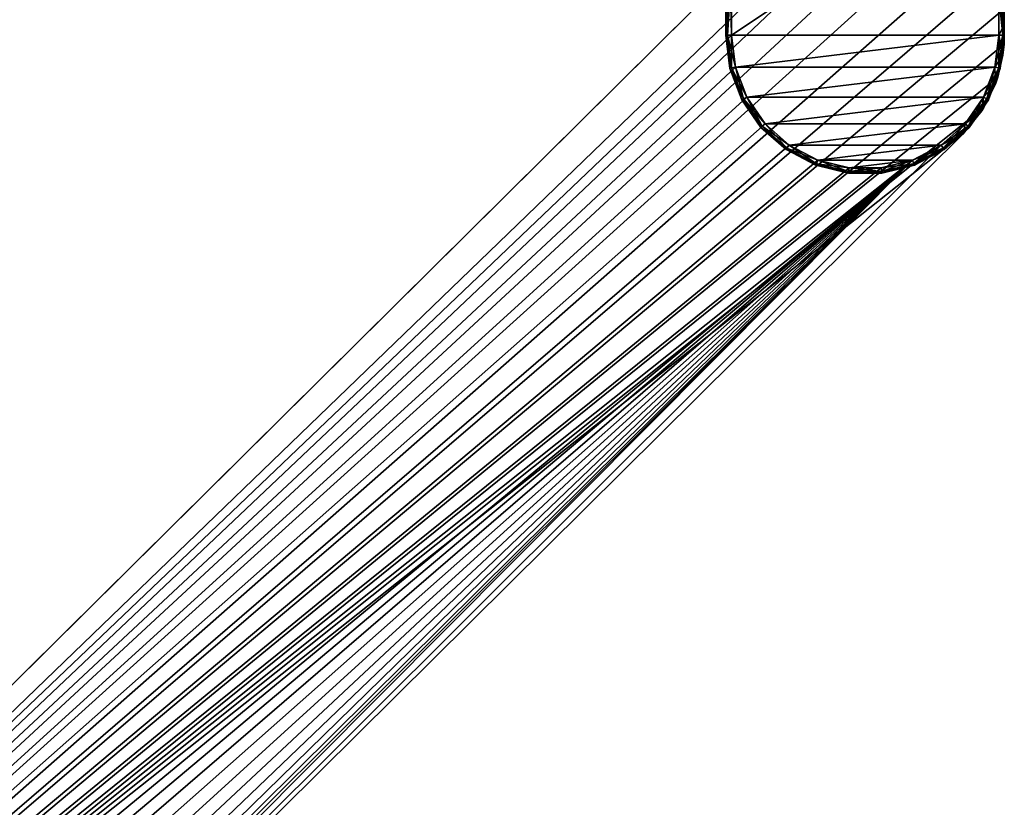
# Model space of a CAD drawing. Header units: metres. Extents: x 0 to 727, y -215 to 49.
# Tile 7 of 10: x 103 to 191, y -100 to -29. Entities that reach past the tile are written whole.
import ezdxf

# ---------------------------------------------------------------- set-up
doc = ezdxf.new("R2010")
doc.units = ezdxf.units.M

msp = doc.modelspace()

# ---------------------------------------------------------------- linework, layer by layer
at = {"layer": 'Y2A73L'}
for points in [[(166.349472, -30.5, 1986.5), (166.349472, -30.5, 1991.5), (166.349472, -14.5, 1986.5)], [(166.349472, -30.5, 1991.5), (166.349472, -14.5, 1991.5), (166.349472, -14.5, 1986.5)], [(166.495911, -14.5, 1986.146484), (166.495911, -30.5, 1986.146484), (166.349472, -14.5, 1986.5)], [(166.495911, -30.5, 1986.146484), (166.349472, -30.5, 1986.5), (166.349472, -14.5, 1986.5)], [(166.495911, -30.5, 1991.853516), (166.495911, -14.5, 1991.853516), (166.349472, -30.5, 1991.5)], [(166.495911, -14.5, 1991.853516), (166.349472, -14.5, 1991.5), (166.349472, -30.5, 1991.5)], [(166.849472, -14.5, 1986), (166.849472, -30.5, 1986), (166.495911, -14.5, 1986.146484)], [(166.849472, -30.5, 1986), (166.495911, -30.5, 1986.146484), (166.495911, -14.5, 1986.146484)], [(166.849472, -24.792381, 1992), (166.495911, -14.5, 1991.853516), (166.495911, -30.5, 1991.853516)], [(190.849472, -30.5, 1986), (166.849472, -30.5, 1986), (190.849472, -14.5, 1986)], [(166.849472, -30.5, 1986), (166.849472, -14.5, 1986), (190.849472, -14.5, 1986)], [(191.203018, -14.5, 1986.146484), (191.203018, -30.5, 1986.146484), (190.849472, -14.5, 1986)], [(191.203018, -30.5, 1986.146484), (190.849472, -30.5, 1986), (190.849472, -14.5, 1986)], [(191.203018, -30.5, 1991.853516), (191.203018, -14.5, 1991.853516), (190.849472, -27, 1992)], [(191.349472, -14.5, 1986.5), (191.349472, -30.5, 1986.5), (191.203018, -14.5, 1986.146484)], [(191.349472, -30.5, 1986.5), (191.203018, -30.5, 1986.146484), (191.203018, -14.5, 1986.146484)], [(191.349472, -30.5, 1991.5), (191.349472, -14.5, 1991.5), (191.203018, -30.5, 1991.853516)], [(191.349472, -14.5, 1991.5), (191.203018, -14.5, 1991.853516), (191.203018, -30.5, 1991.853516)], [(191.349472, -30.5, 1986.5), (191.349472, -14.5, 1986.5), (191.349472, -30.5, 1991.5)], [(191.349472, -14.5, 1986.5), (191.349472, -14.5, 1991.5), (191.349472, -30.5, 1991.5)], [(178.153732, -18.019377, 1998), (10.203054, -179.964493, 1998), (181.160767, -18.215542, 1998)], [(10.203054, -179.964493, 1998), (178.153732, -18.019377, 1998), (170.052521, -21.619474, 1998)], [(181.160767, -18.215542, 1998), (10.203054, -179.964493, 1998), (184.033463, -19.125635, 1998)], [(184.033463, -19.125635, 1998), (10.203054, -179.964493, 1998), (186.604889, -20.696764, 1998)], [(186.604889, -20.696764, 1998), (10.203054, -179.964493, 1998), (188.725601, -22.837624, 1998)], [(170.052521, -21.619474, 1998), (170.052521, -21.619474, 1992), (10.203054, -179.964493, 1998)], [(170.052521, -21.619474, 1992), (166.849472, -24.792381, 1992), (10.203054, -179.964493, 1998)], [(188.725601, -22.837624, 1998), (10.203054, -179.964493, 1998), (190.272339, -25.42379, 1998)], [(10.203054, -179.964493, 1998), (166.849472, -24.792381, 1992), (13.352166, -176.845032, 1992)], [(190.272339, -25.42379, 1998), (10.203054, -179.964493, 1998), (191.155228, -28.30497, 1998)], [(166.849472, -30.5, 1992), (13.352166, -176.845032, 1992), (166.849472, -24.792381, 1992)], [(166.849472, -30.5, 1992), (166.849472, -24.792381, 1992), (166.495911, -30.5, 1991.853516)], [(190.849472, -27, 1992), (191.155228, -28.30497, 1998), (191.319717, -29.63806, 1992)], [(190.849472, -30.5, 1992), (191.203018, -30.5, 1991.853516), (190.849472, -27, 1992)], [(190.849472, -27, 1992), (191.319717, -29.63806, 1992), (190.849472, -30.5, 1992)], [(191.155228, -28.30497, 1998), (10.203054, -179.964493, 1998), (191.322952, -31.313715, 1998)], [(191.155228, -28.30497, 1998), (191.322952, -31.313715, 1998), (191.319717, -29.63806, 1992)], [(191.319717, -29.63806, 1992), (191.216888, -32.315727, 1992), (190.849472, -30.5, 1992)], [(191.319717, -29.63806, 1992), (191.322952, -31.313715, 1998), (191.216888, -32.315727, 1992)], [(167.198166, -33.371788, 1992), (13.352166, -176.845032, 1992), (166.849472, -30.5, 1992)], [(166.712692, -33.491447, 1986.5), (166.712692, -33.491447, 1991.5), (166.349472, -30.5, 1986.5)], [(166.712692, -33.491447, 1991.5), (166.349472, -30.5, 1991.5), (166.349472, -30.5, 1986.5)], [(166.495911, -30.5, 1986.146484), (166.854889, -33.456398, 1986.146484), (166.349472, -30.5, 1986.5)], [(166.854889, -33.456398, 1986.146484), (166.712692, -33.491447, 1986.5), (166.349472, -30.5, 1986.5)], [(166.495911, -30.5, 1991.853516), (166.349472, -30.5, 1991.5), (166.712692, -33.491447, 1991.5)], [(166.849472, -30.5, 1986), (167.198166, -33.371788, 1986), (166.495911, -30.5, 1986.146484)], [(167.198166, -33.371788, 1986), (166.854889, -33.456398, 1986.146484), (166.495911, -30.5, 1986.146484)], [(166.849472, -30.5, 1992), (166.495911, -30.5, 1991.853516), (166.854889, -33.456398, 1991.853516)], [(166.854889, -33.456398, 1991.853516), (166.495911, -30.5, 1991.853516), (166.712692, -33.491447, 1991.5)], [(167.198166, -33.371788, 1986), (166.849472, -30.5, 1986), (190.849472, -30.5, 1986)], [(167.198166, -33.371788, 1992), (166.849472, -30.5, 1992), (166.854889, -33.456398, 1991.853516)], [(190.500778, -33.371788, 1986), (167.198166, -33.371788, 1986), (190.849472, -30.5, 1986)], [(190.500778, -33.371788, 1986), (190.849472, -30.5, 1986), (190.844055, -33.456398, 1986.146484)], [(190.849472, -30.5, 1992), (190.500778, -33.371788, 1992), (191.203018, -30.5, 1991.853516)], [(190.500778, -33.371788, 1992), (190.844055, -33.456398, 1991.853516), (191.203018, -30.5, 1991.853516)], [(190.849472, -30.5, 1992), (191.216888, -32.315727, 1992), (190.500778, -33.371788, 1992)], [(190.849472, -30.5, 1986), (191.203018, -30.5, 1986.146484), (190.844055, -33.456398, 1986.146484)], [(190.844055, -33.456398, 1986.146484), (191.203018, -30.5, 1986.146484), (190.986237, -33.491447, 1986.5)], [(191.203018, -30.5, 1991.853516), (190.844055, -33.456398, 1991.853516), (191.349472, -30.5, 1991.5)], [(190.844055, -33.456398, 1991.853516), (190.986237, -33.491447, 1991.5), (191.349472, -30.5, 1991.5)], [(191.349472, -30.5, 1986.5), (191.349472, -30.5, 1991.5), (190.986237, -33.491447, 1986.5)], [(191.349472, -30.5, 1991.5), (190.986237, -33.491447, 1991.5), (190.986237, -33.491447, 1986.5)], [(191.203018, -30.5, 1986.146484), (191.349472, -30.5, 1986.5), (190.986237, -33.491447, 1986.5)], [(191.322952, -31.313715, 1998), (10.203054, -179.964493, 1998), (190.765762, -34.275169, 1998)], [(191.322952, -31.313715, 1998), (190.765762, -34.275169, 1998), (191.216888, -32.315727, 1992)], [(191.216888, -32.315727, 1992), (190.545715, -34.909954, 1992), (190.500778, -33.371788, 1992)], [(191.216888, -32.315727, 1992), (190.765762, -34.275169, 1998), (190.545715, -34.909954, 1992)], [(168.223999, -36.076679, 1992), (13.352166, -176.845032, 1992), (167.198166, -33.371788, 1992)], [(166.854889, -33.456398, 1986.146484), (167.910934, -36.240982, 1986.146484), (166.712692, -33.491447, 1986.5)], [(166.854889, -33.456398, 1991.853516), (166.712692, -33.491447, 1991.5), (167.781265, -36.30904, 1991.5)], [(167.781265, -36.30904, 1986.5), (167.781265, -36.30904, 1991.5), (166.712692, -33.491447, 1986.5)], [(167.781265, -36.30904, 1991.5), (166.712692, -33.491447, 1991.5), (166.712692, -33.491447, 1986.5)], [(167.910934, -36.240982, 1986.146484), (167.781265, -36.30904, 1986.5), (166.712692, -33.491447, 1986.5)], [(167.198166, -33.371788, 1986), (168.223999, -36.076679, 1986), (166.854889, -33.456398, 1986.146484)], [(167.198166, -33.371788, 1992), (166.854889, -33.456398, 1991.853516), (167.910934, -36.240982, 1991.853516)], [(168.223999, -36.076679, 1986), (167.910934, -36.240982, 1986.146484), (166.854889, -33.456398, 1986.146484)], [(167.910934, -36.240982, 1991.853516), (166.854889, -33.456398, 1991.853516), (167.781265, -36.30904, 1991.5)], [(168.223999, -36.076679, 1986), (167.198166, -33.371788, 1986), (190.500778, -33.371788, 1986)], [(168.223999, -36.076679, 1992), (167.198166, -33.371788, 1992), (167.910934, -36.240982, 1991.853516)], [(189.474945, -36.076679, 1986), (168.223999, -36.076679, 1986), (190.500778, -33.371788, 1986)], [(189.474945, -36.076679, 1986), (190.500778, -33.371788, 1986), (189.787994, -36.240982, 1986.146484)], [(190.500778, -33.371788, 1992), (189.474945, -36.076679, 1992), (190.844055, -33.456398, 1991.853516)], [(190.500778, -33.371788, 1992), (190.545715, -34.909954, 1992), (189.474945, -36.076679, 1992)], [(189.474945, -36.076679, 1992), (189.787994, -36.240982, 1991.853516), (190.844055, -33.456398, 1991.853516)], [(190.500778, -33.371788, 1986), (190.844055, -33.456398, 1986.146484), (189.787994, -36.240982, 1986.146484)], [(189.787994, -36.240982, 1986.146484), (190.844055, -33.456398, 1986.146484), (189.917664, -36.30904, 1986.5)], [(190.844055, -33.456398, 1991.853516), (189.787994, -36.240982, 1991.853516), (190.986237, -33.491447, 1991.5)], [(189.787994, -36.240982, 1991.853516), (189.917664, -36.30904, 1991.5), (190.986237, -33.491447, 1991.5)], [(190.844055, -33.456398, 1986.146484), (190.986237, -33.491447, 1986.5), (189.917664, -36.30904, 1986.5)], [(190.986237, -33.491447, 1986.5), (190.986237, -33.491447, 1991.5), (189.917664, -36.30904, 1986.5)], [(190.986237, -33.491447, 1991.5), (189.917664, -36.30904, 1991.5), (189.917664, -36.30904, 1986.5)], [(190.765762, -34.275169, 1998), (10.203054, -179.964493, 1998), (189.516037, -37.017227, 1998)], [(190.765762, -34.275169, 1998), (189.516037, -37.017227, 1998), (190.545715, -34.909954, 1992)], [(189.516037, -37.017227, 1998), (189.337051, -37.301525, 1992), (190.545715, -34.909954, 1992)], [(190.545715, -34.909954, 1992), (189.337051, -37.301525, 1992), (189.474945, -36.076679, 1992)], [(169.86734, -38.457474, 1992), (13.352166, -176.845032, 1992), (168.223999, -36.076679, 1992)], [(167.910934, -36.240982, 1986.146484), (169.602707, -38.691921, 1986.146484), (167.781265, -36.30904, 1986.5)], [(167.910934, -36.240982, 1991.853516), (167.781265, -36.30904, 1991.5), (169.493088, -38.789032, 1991.5)], [(168.223999, -36.076679, 1986), (169.86734, -38.457474, 1986), (167.910934, -36.240982, 1986.146484)], [(168.223999, -36.076679, 1992), (167.910934, -36.240982, 1991.853516), (169.602707, -38.691921, 1991.853516)], [(169.86734, -38.457474, 1986), (169.602707, -38.691921, 1986.146484), (167.910934, -36.240982, 1986.146484)], [(169.602707, -38.691921, 1991.853516), (167.910934, -36.240982, 1991.853516), (169.493088, -38.789032, 1991.5)], [(169.86734, -38.457474, 1986), (168.223999, -36.076679, 1986), (189.474945, -36.076679, 1986)], [(169.86734, -38.457474, 1992), (168.223999, -36.076679, 1992), (169.602707, -38.691921, 1991.853516)], [(187.831604, -38.457474, 1986), (169.86734, -38.457474, 1986), (189.474945, -36.076679, 1986)], [(187.831604, -38.457474, 1986), (189.474945, -36.076679, 1986), (188.096237, -38.691921, 1986.146484)], [(189.474945, -36.076679, 1992), (187.831604, -38.457474, 1992), (189.787994, -36.240982, 1991.853516)], [(189.474945, -36.076679, 1992), (189.337051, -37.301525, 1992), (187.831604, -38.457474, 1992)], [(187.831604, -38.457474, 1992), (188.096237, -38.691921, 1991.853516), (189.787994, -36.240982, 1991.853516)], [(189.474945, -36.076679, 1986), (189.787994, -36.240982, 1986.146484), (188.096237, -38.691921, 1986.146484)], [(188.096237, -38.691921, 1986.146484), (189.787994, -36.240982, 1986.146484), (188.205856, -38.789032, 1986.5)], [(189.787994, -36.240982, 1991.853516), (188.096237, -38.691921, 1991.853516), (189.917664, -36.30904, 1991.5)], [(189.787994, -36.240982, 1986.146484), (189.917664, -36.30904, 1986.5), (188.205856, -38.789032, 1986.5)], [(189.516037, -37.017227, 1998), (10.203054, -179.964493, 1998), (187.646408, -39.380527, 1998)], [(169.493088, -38.789032, 1986.5), (169.493088, -38.789032, 1991.5), (167.781265, -36.30904, 1986.5)], [(169.493088, -38.789032, 1991.5), (167.781265, -36.30904, 1991.5), (167.781265, -36.30904, 1986.5)], [(169.602707, -38.691921, 1986.146484), (169.493088, -38.789032, 1986.5), (167.781265, -36.30904, 1986.5)], [(187.646408, -39.380527, 1998), (187.646408, -39.380527, 1992), (189.516037, -37.017227, 1998)], [(187.646408, -39.380527, 1992), (189.337051, -37.301525, 1992), (189.516037, -37.017227, 1998)], [(188.096237, -38.691921, 1991.853516), (188.205856, -38.789032, 1991.5), (189.917664, -36.30904, 1991.5)], [(189.917664, -36.30904, 1986.5), (189.917664, -36.30904, 1991.5), (188.205856, -38.789032, 1986.5)], [(189.917664, -36.30904, 1991.5), (188.205856, -38.789032, 1991.5), (188.205856, -38.789032, 1986.5)], [(189.337051, -37.301525, 1992), (187.646408, -39.380527, 1992), (187.831604, -38.457474, 1992)], [(172.0327, -40.375805, 1992), (13.352166, -176.845032, 1992), (169.86734, -38.457474, 1992)], [(169.602707, -38.691921, 1986.146484), (171.831848, -40.666775, 1986.146484), (169.493088, -38.789032, 1986.5)], [(169.602707, -38.691921, 1991.853516), (169.493088, -38.789032, 1991.5), (171.748657, -40.7873, 1991.5)], [(171.748657, -40.7873, 1986.5), (171.748657, -40.7873, 1991.5), (169.493088, -38.789032, 1986.5)], [(171.748657, -40.7873, 1991.5), (169.493088, -38.789032, 1991.5), (169.493088, -38.789032, 1986.5)], [(171.831848, -40.666775, 1986.146484), (171.748657, -40.7873, 1986.5), (169.493088, -38.789032, 1986.5)], [(169.86734, -38.457474, 1986), (172.0327, -40.375805, 1986), (169.602707, -38.691921, 1986.146484)], [(169.86734, -38.457474, 1992), (169.602707, -38.691921, 1991.853516), (171.831848, -40.666775, 1991.853516)], [(172.0327, -40.375805, 1986), (171.831848, -40.666775, 1986.146484), (169.602707, -38.691921, 1986.146484)], [(171.831848, -40.666775, 1991.853516), (169.602707, -38.691921, 1991.853516), (171.748657, -40.7873, 1991.5)], [(172.0327, -40.375805, 1986), (169.86734, -38.457474, 1986), (187.831604, -38.457474, 1986)], [(172.0327, -40.375805, 1992), (169.86734, -38.457474, 1992), (171.831848, -40.666775, 1991.853516)], [(185.666245, -40.375805, 1986), (172.0327, -40.375805, 1986), (187.831604, -38.457474, 1986)], [(185.666245, -40.375805, 1986), (187.831604, -38.457474, 1986), (185.867081, -40.666775, 1986.146484)], [(187.831604, -38.457474, 1992), (185.666245, -40.375805, 1992), (188.096237, -38.691921, 1991.853516)], [(187.831604, -38.457474, 1992), (187.646408, -39.380527, 1992), (185.666245, -40.375805, 1992)], [(185.666245, -40.375805, 1992), (185.867081, -40.666775, 1991.853516), (188.096237, -38.691921, 1991.853516)], [(187.831604, -38.457474, 1986), (188.096237, -38.691921, 1986.146484), (185.867081, -40.666775, 1986.146484)], [(185.867081, -40.666775, 1986.146484), (188.096237, -38.691921, 1986.146484), (185.950272, -40.7873, 1986.5)], [(188.096237, -38.691921, 1991.853516), (185.867081, -40.666775, 1991.853516), (188.205856, -38.789032, 1991.5)], [(185.867081, -40.666775, 1991.853516), (185.950272, -40.7873, 1991.5), (188.205856, -38.789032, 1991.5)], [(188.096237, -38.691921, 1986.146484), (188.205856, -38.789032, 1986.5), (185.950272, -40.7873, 1986.5)], [(188.205856, -38.789032, 1986.5), (188.205856, -38.789032, 1991.5), (185.950272, -40.7873, 1986.5)], [(188.205856, -38.789032, 1991.5), (185.950272, -40.7873, 1991.5), (185.950272, -40.7873, 1986.5)], [(187.646408, -39.380527, 1998), (10.203054, -179.964493, 1998), (27.796946, -197.725555, 1998)], [(187.646408, -39.380527, 1992), (187.646408, -39.380527, 1998), (27.796946, -197.725555, 1992)], [(187.646408, -39.380527, 1998), (27.796946, -197.725555, 1998), (27.796946, -197.725555, 1992)], [(27.796946, -197.725555, 1992), (185.666245, -40.375805, 1992), (187.646408, -39.380527, 1992)], [(174.594208, -41.720196, 1992), (13.352166, -176.845032, 1992), (172.0327, -40.375805, 1992)], [(185.666245, -40.375805, 1992), (27.796946, -197.725555, 1992), (183.104721, -41.720196, 1992)], [(171.831848, -40.666775, 1986.146484), (174.468842, -42.050774, 1986.146484), (171.748657, -40.7873, 1986.5)], [(171.831848, -40.666775, 1991.853516), (171.748657, -40.7873, 1991.5), (174.416916, -42.187702, 1991.5)], [(172.0327, -40.375805, 1986), (174.594208, -41.720196, 1986), (171.831848, -40.666775, 1986.146484)], [(172.0327, -40.375805, 1992), (171.831848, -40.666775, 1991.853516), (174.468842, -42.050774, 1991.853516)], [(174.594208, -41.720196, 1986), (174.468842, -42.050774, 1986.146484), (171.831848, -40.666775, 1986.146484)], [(174.468842, -42.050774, 1991.853516), (171.831848, -40.666775, 1991.853516), (174.416916, -42.187702, 1991.5)], [(174.594208, -41.720196, 1986), (172.0327, -40.375805, 1986), (185.666245, -40.375805, 1986)], [(174.594208, -41.720196, 1992), (172.0327, -40.375805, 1992), (174.468842, -42.050774, 1991.853516)], [(183.104721, -41.720196, 1986), (174.594208, -41.720196, 1986), (185.666245, -40.375805, 1986)], [(183.104721, -41.720196, 1986), (185.666245, -40.375805, 1986), (183.230103, -42.050774, 1986.146484)], [(185.666245, -40.375805, 1992), (183.104721, -41.720196, 1992), (185.867081, -40.666775, 1991.853516)], [(183.104721, -41.720196, 1992), (183.230103, -42.050774, 1991.853516), (185.867081, -40.666775, 1991.853516)], [(185.666245, -40.375805, 1986), (185.867081, -40.666775, 1986.146484), (183.230103, -42.050774, 1986.146484)], [(183.230103, -42.050774, 1986.146484), (185.867081, -40.666775, 1986.146484), (183.282028, -42.187702, 1986.5)], [(185.867081, -40.666775, 1991.853516), (183.230103, -42.050774, 1991.853516), (185.950272, -40.7873, 1991.5)], [(185.867081, -40.666775, 1986.146484), (185.950272, -40.7873, 1986.5), (183.282028, -42.187702, 1986.5)], [(174.416916, -42.187702, 1986.5), (174.416916, -42.187702, 1991.5), (171.748657, -40.7873, 1986.5)], [(174.416916, -42.187702, 1991.5), (171.748657, -40.7873, 1991.5), (171.748657, -40.7873, 1986.5)], [(174.468842, -42.050774, 1986.146484), (174.416916, -42.187702, 1986.5), (171.748657, -40.7873, 1986.5)], [(183.230103, -42.050774, 1991.853516), (183.282028, -42.187702, 1991.5), (185.950272, -40.7873, 1991.5)], [(185.950272, -40.7873, 1986.5), (185.950272, -40.7873, 1991.5), (183.282028, -42.187702, 1986.5)], [(185.950272, -40.7873, 1991.5), (183.282028, -42.187702, 1991.5), (183.282028, -42.187702, 1986.5)], [(177.40303, -42.412506, 1992), (13.352166, -176.845032, 1992), (174.594208, -41.720196, 1992)], [(13.352166, -176.845032, 1992), (183.104721, -41.720196, 1992), (19, -176.845032, 1992)], [(183.104721, -41.720196, 1992), (13.352166, -176.845032, 1992), (180.295914, -42.412506, 1992)], [(180.295914, -42.412506, 1992), (13.352166, -176.845032, 1992), (177.40303, -42.412506, 1992)], [(183.104721, -41.720196, 1992), (21.871788, -177.193726, 1992), (19, -176.845032, 1992)], [(21.871788, -177.193726, 1992), (183.104721, -41.720196, 1992), (24.576677, -178.219559, 1992)], [(24.576677, -178.219559, 1992), (183.104721, -41.720196, 1992), (26.957472, -179.8629, 1992)], [(26.957472, -179.8629, 1992), (183.104721, -41.720196, 1992), (28.875807, -182.028244, 1992)], [(183.104721, -41.720196, 1992), (27.796946, -197.725555, 1992), (28.875807, -195.661804, 1992)], [(28.875807, -195.661804, 1992), (30.220196, -193.100281, 1992), (183.104721, -41.720196, 1992)], [(28.875807, -182.028244, 1992), (183.104721, -41.720196, 1992), (30.220196, -184.589767, 1992)], [(30.220196, -193.100281, 1992), (30.912506, -190.291458, 1992), (183.104721, -41.720196, 1992)], [(30.220196, -184.589767, 1992), (183.104721, -41.720196, 1992), (30.912506, -187.39859, 1992)], [(30.912506, -187.39859, 1992), (183.104721, -41.720196, 1992), (30.912506, -190.291458, 1992)], [(174.468842, -42.050774, 1986.146484), (177.360413, -42.763481, 1986.146484), (174.416916, -42.187702, 1986.5)], [(174.468842, -42.050774, 1991.853516), (174.416916, -42.187702, 1991.5), (177.342758, -42.908859, 1991.5)], [(177.342758, -42.908859, 1986.5), (177.342758, -42.908859, 1991.5), (174.416916, -42.187702, 1986.5)], [(177.342758, -42.908859, 1991.5), (174.416916, -42.187702, 1991.5), (174.416916, -42.187702, 1986.5)], [(177.360413, -42.763481, 1986.146484), (177.342758, -42.908859, 1986.5), (174.416916, -42.187702, 1986.5)], [(174.594208, -41.720196, 1986), (177.40303, -42.412506, 1986), (174.468842, -42.050774, 1986.146484)], [(174.594208, -41.720196, 1992), (174.468842, -42.050774, 1991.853516), (177.360413, -42.763481, 1991.853516)], [(177.40303, -42.412506, 1986), (177.360413, -42.763481, 1986.146484), (174.468842, -42.050774, 1986.146484)], [(177.360413, -42.763481, 1991.853516), (174.468842, -42.050774, 1991.853516), (177.342758, -42.908859, 1991.5)], [(177.40303, -42.412506, 1986), (174.594208, -41.720196, 1986), (183.104721, -41.720196, 1986)], [(177.40303, -42.412506, 1992), (174.594208, -41.720196, 1992), (177.360413, -42.763481, 1991.853516)], [(177.40303, -42.412506, 1986), (180.295914, -42.412506, 1986), (177.360413, -42.763481, 1986.146484)], [(180.295914, -42.412506, 1986), (180.338531, -42.763481, 1986.146484), (177.360413, -42.763481, 1986.146484)], [(177.40303, -42.412506, 1992), (177.360413, -42.763481, 1991.853516), (180.338531, -42.763481, 1991.853516)], [(180.295914, -42.412506, 1986), (177.40303, -42.412506, 1986), (183.104721, -41.720196, 1986)], [(180.295914, -42.412506, 1992), (177.40303, -42.412506, 1992), (180.338531, -42.763481, 1991.853516)], [(180.295914, -42.412506, 1986), (183.104721, -41.720196, 1986), (180.338531, -42.763481, 1986.146484)], [(183.104721, -41.720196, 1992), (180.295914, -42.412506, 1992), (183.230103, -42.050774, 1991.853516)], [(180.295914, -42.412506, 1992), (180.338531, -42.763481, 1991.853516), (183.230103, -42.050774, 1991.853516)], [(183.104721, -41.720196, 1986), (183.230103, -42.050774, 1986.146484), (180.338531, -42.763481, 1986.146484)], [(180.338531, -42.763481, 1986.146484), (183.230103, -42.050774, 1986.146484), (180.356171, -42.908859, 1986.5)], [(183.230103, -42.050774, 1991.853516), (180.338531, -42.763481, 1991.853516), (183.282028, -42.187702, 1991.5)], [(180.338531, -42.763481, 1991.853516), (180.356171, -42.908859, 1991.5), (183.282028, -42.187702, 1991.5)], [(183.230103, -42.050774, 1986.146484), (183.282028, -42.187702, 1986.5), (180.356171, -42.908859, 1986.5)], [(183.282028, -42.187702, 1986.5), (183.282028, -42.187702, 1991.5), (180.356171, -42.908859, 1986.5)], [(183.282028, -42.187702, 1991.5), (180.356171, -42.908859, 1991.5), (180.356171, -42.908859, 1986.5)], [(177.360413, -42.763481, 1986.146484), (180.338531, -42.763481, 1986.146484), (177.342758, -42.908859, 1986.5)], [(180.338531, -42.763481, 1986.146484), (180.356171, -42.908859, 1986.5), (177.342758, -42.908859, 1986.5)], [(177.360413, -42.763481, 1991.853516), (177.342758, -42.908859, 1991.5), (180.356171, -42.908859, 1991.5)], [(180.356171, -42.908859, 1986.5), (180.356171, -42.908859, 1991.5), (177.342758, -42.908859, 1986.5)], [(180.356171, -42.908859, 1991.5), (177.342758, -42.908859, 1991.5), (177.342758, -42.908859, 1986.5)], [(180.338531, -42.763481, 1991.853516), (177.360413, -42.763481, 1991.853516), (180.356171, -42.908859, 1991.5)]]:
    msp.add_3dface(points, dxfattribs=at)

doc.saveas('drawing.dxf')
